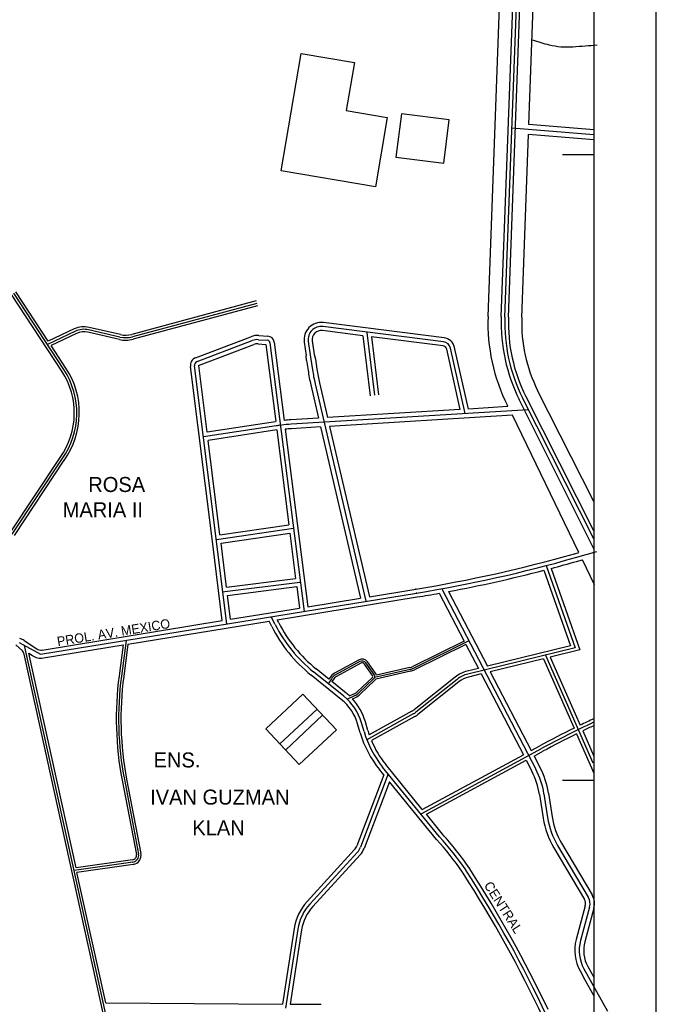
# Model space of a CAD drawing. Extents: x 389840 to 785025, y 2039290 to 4084025.
# Tile 6 of 8: x 394541 to 395050, y 2041321 to 2042108. Entities that reach past the tile are written whole.
import ezdxf

# ---------------------------------------------------------------- set-up
doc = ezdxf.new("R2010")
doc.units = 0
doc.linetypes.add('DASHED', pattern=[0])
doc.linetypes.add('PHANTOM', pattern=[0])
for name, color, linetype in [('1', 7, 'CONTINUOUS'), ('2', 7, 'CONTINUOUS'), ('25', 7, 'CONTINUOUS'), ('55', 7, 'CONTINUOUS'), ('8', 7, 'CONTINUOUS'), ('STREAM', 7, 'CONTINUOUS')]:
    doc.layers.add(name, color=color, linetype=linetype)

msp = doc.modelspace()

# ---------------------------------------------------------------- linework, layer by layer
at = {"layer": '1', "color": 0, "linetype": 'CONTINUOUS'}
for p, q in [((394928.9768, 2041870.4072), (394944.5656, 2042294.3288)), ((395000, 2042016.1264), (394934.5304, 2042021.4416)), ((394576.3984, 2041828.356), (394536.2952, 2041889.5672)), ((394730.7512, 2041881.3008), (394631.1448, 2041854.612)), ((394621.1728, 2041854.4296), (394596.076, 2041860.1824)), ((394879.8688, 2041850.632), (394783.4432, 2041862.7528)), ((394585.5776, 2041859.0488), (394563.2, 2041848.5016)), ((394731.996, 2041852.3064), (394739.088, 2041851.8152)), ((394818.56, 2041858.1552), (394824.6592, 2041807.8776)), ((394682.9208, 2041834.7584), (394727.0136, 2041851.5664)), ((394741.1464, 2041849.8712), (394768.3776, 2041635.1288)), ((394771.7344, 2041850.7696), (394773.576, 2041838.4368)), ((394897.2808, 2041793.1672), (394885.5456, 2041845.4736)), ((394773.576, 2041838.4368), (394775.104, 2041828.2072)), ((394706.7528, 2041625.092), (394680.8624, 2041831.3312)), ((394777.2624, 2041816.916), (394817.8432, 2041643.1848)), ((395000, 2041693.0152), (394943.0616, 2041805.7104)), ((394947.8448, 2041796.244), (394758.0696, 2041784.6976)), ((394746.0512, 2041783.4216), (394687.9848, 2041774.5976)), ((394535.1272, 2041696.7648), (394575.0176, 2041757.0104)), ((394698.2856, 2041692.548), (394759.9608, 2041701.5032)), ((394985.3616, 2041678.1416), (395002.3992, 2041683.0024)), ((394962.0152, 2041671.7528), (394985.052, 2041605.9072)), ((394702.8264, 2041650.68), (394765.1112, 2041658.5832)), ((394557.7176, 2041600.82), (394858.332, 2041649.7784)), ((394878.5584, 2041653.2632), (394953.7312, 2041508.9824)), ((394745.3632, 2041624.5328), (394742.1632, 2041630.8592)), ((394540.5616, 2041610.1592), (394557.7176, 2041600.82)), ((394626.1608, 2041611.9664), (394622.3616, 2041583.2912)), ((394896.3176, 2041611.3848), (394855.4216, 2041591.1016)), ((394900.2376, 2041611.6544), (394856.088, 2041589.7576)), ((394897.7048, 2041608.724), (394856.7544, 2041588.4136)), ((394610.1256, 2041311.9512), (394544.9808, 2041607.7152)), ((394985.052, 2041605.9072), (394899.3768, 2041584.9856)), ((394812.3456, 2041596.2912), (394792.7616, 2041585.6592)), ((394813.0616, 2041594.9728), (394793.4776, 2041584.3408)), ((394813.7776, 2041593.6544), (394794.1936, 2041583.0224)), ((394823.1352, 2041583.9248), (394816.6568, 2041592.9904)), ((394824.356, 2041584.7968), (394817.8776, 2041593.8624)), ((394825.5768, 2041585.6688), (394819.0984, 2041594.7344)), ((394961.5232, 2041600.1616), (394999.308, 2041514.1696)), ((394800.1392, 2041567.3024), (394775.9656, 2041586.752)), ((394853.2384, 2041588.7464), (394824.7168, 2041582.3144)), ((394853.568, 2041587.2832), (394825.7528, 2041581.0104)), ((394852.9088, 2041590.2096), (394826.2488, 2041584.1976)), ((394790.2592, 2041581.324), (394787.7208, 2041577.2936)), ((394788.9896, 2041582.1232), (394788.2608, 2041580.9664)), ((394791.5288, 2041580.5248), (394790.6144, 2041579.0728)), ((394811.1808, 2041571.0824), (394822.9824, 2041582.3096)), ((394812.2144, 2041569.996), (394824.016, 2041581.2232)), ((394813.248, 2041568.9096), (394825.0496, 2041580.1368)), ((394890.72, 2041580.7384), (394857.8688, 2041554.5592)), ((394804.7992, 2041567.4864), (394808.316, 2041569.1288)), ((394802.8528, 2041564.9224), (394808.9504, 2041567.7696)), ((394807.0432, 2041565.224), (394809.5848, 2041566.4104)), ((394778.7744, 2041557.0416), (394748.8992, 2041529.2816)), ((394855.7384, 2041553.1336), (394818.54, 2041532.488)), ((394783.236, 2041552.2864), (394753.6448, 2041524.224)), ((394816.3544, 2041538.9792), (394814.3104, 2041546.0304)), ((394861.916, 2041473.3704), (394958.1056, 2041525.4552)), ((394876.7008, 2041454.9224), (394831.2176, 2041510.6544)), ((394624.7448, 2041500.6328), (394636.1416, 2041441.1616)), ((394835.6856, 2041505.18), (394813.4592, 2041446.5312)), ((394960.1536, 2041489.3928), (394963.1008, 2041470.324)), ((394971.0848, 2041448.0528), (394995.5992, 2041406.7024)), ((394811.0656, 2041442.6464), (394773.0776, 2041401.212)), ((394631.5648, 2041434.7336), (394584.5824, 2041427.9192)), ((394897.724, 2041428.3632), (394897.6128, 2041428.536)), ((394898.2264, 2041427.5824), (394897.724, 2041428.3632)), ((394996.6784, 2041398.7776), (394989.4024, 2041371.924)), ((394763.4056, 2041381.0736), (394753.6512, 2041318.0032)), ((394992.1488, 2041349.4312), (395011.0208, 2041315.5008))]:
    msp.add_line(p, q, dxfattribs=at)
for centre, radius, start, end in [((395062.112474, 2041865.511326), 133.225872, 177.893992, 206.670956), ((394592.466237, 2041844.43317), 16.1576, 77.089489, 115.235564), ((394782.132133, 2041852.322204), 10.51271, 82.835414, 188.494006), ((394625.792756, 2041874.584759), 20.67762, 257.090211, 284.999764), ((394731.186506, 2041840.619829), 11.71496, 86.036056, 110.866633), ((394738.934303, 2041849.591059), 2.22964, 7.227011, 86.039522), ((394879.036634, 2041844.013353), 6.67043, 12.645386, 82.835217), ((394684.074017, 2041831.734299), 3.23652, 110.866642, 187.155464), ((394523.491788, 2041793.694041), 63.249949, 324.551194, 33.231217), ((394915.150313, 2041849.12395), 141.599509, 188.494631, 193.147525), ((394766.22442, 2041650.668284), 134.277071, 97.325853, 98.6405), ((394766.22442, 2041650.668284), 134.277071, 93.481733, 96.828333), ((394678.699421, 2042752.973837), 1117.723809, 279.250217, 285.92405), ((394848.226705, 2041676.567157), 115.27592, 206.832989, 231.181397), ((394814.841699, 2041591.693141), 5.23146, 35.549133, 118.497925), ((394814.841699, 2041591.693141), 3.73146, 35.549133, 118.497925), ((394814.841699, 2041591.693141), 2.23146, 35.549133, 118.497925), ((394797.6394, 2041576.675273), 10.22197, 118.498383, 147.794308), ((394822.129375, 2041583.205891), 2.73674, 313.571617, 35.550142), ((394822.129375, 2041583.205891), 4.23674, 13.535806, 35.550142), ((394850.444855, 2041601.135916), 11.20061, 282.707919, 296.379833), ((394850.444855, 2041601.135916), 12.70061, 282.707919, 296.379833), ((394850.444855, 2041601.135916), 14.20061, 282.707919, 296.379833), ((394904.69763, 2041563.197983), 22.42817, 103.722708, 128.550547), ((394878.802575, 2041549.319796), 258.681109, 172.453739, 190.848469), ((394797.6394, 2041576.675273), 8.72197, 118.498383, 147.794308), ((394797.6394, 2041576.675273), 7.22197, 118.498383, 147.794308), ((394822.129375, 2041583.205891), 1.23674, 313.571617, 35.550142), ((394822.129375, 2041583.205891), 4.23674, 313.571617, 328.787664), ((394803.761993, 2041578.881208), 10.76306, 295.030008, 313.570386), ((394803.761993, 2041578.881208), 12.26306, 295.030008, 313.570386), ((394803.761993, 2041578.881208), 13.76306, 295.030008, 313.570386), ((394773.5119, 2041534.206322), 42.47778, 16.162556, 51.181358), ((394848.24321, 2041566.638567), 15.44545, 299.030989, 308.551375), ((395326.325858, 2040845.429632), 773.318111, 114.967317, 118.434675), ((394893.210497, 2041561.247777), 80.0176, 196.158708, 219.218114), ((394897.568957, 2041479.720914), 63.3276, 8.785164, 27.520164), ((395024.713803, 2041479.84644), 62.34472, 188.7853, 210.661403), ((394687.641595, 2041283.606083), 255.132694, 34.614628, 42.181097), ((394802.155035, 2041450.815557), 12.0888, 317.48425, 339.244781), ((394630.781652, 2041440.134317), 5.45731, 278.252297, 10.848206), ((394053.375953, 2040883.766752), 1004.742822, 25.207489, 32.768686), ((394986.763254, 2041401.464134), 10.27235, 344.839828, 30.661844), ((394801.462509, 2041375.187642), 38.50954, 137.484503, 171.208567), ((395018.441943, 2041364.055598), 30.08695, 164.839064, 209.083242)]:
    msp.add_arc(centre, radius, start, end, dxfattribs=at)
msp.add_point((394858.332, 2041649.7784), dxfattribs=at)
at = {"layer": '2', "color": 0, "linetype": 'CONTINUOUS'}
for p, q in [((394915.4856, 2041870.9032), (394931.0744, 2042294.8248)), ((394926.0784, 2041870.5136), (394941.6672, 2042294.4352)), ((394931.8752, 2041870.3008), (394947.464, 2042294.2224)), ((394948.1472, 2042024.3496), (394954.5448, 2042198.3288)), ((395000, 2042020.14), (394948.1472, 2042024.3496)), ((394942.468, 2041869.9112), (394947.8528, 2042016.3464)), ((395000, 2042012.1128), (394947.8528, 2042016.3464)), ((394574.7256, 2041827.26), (394534.6224, 2041888.4712)), ((394563.92, 2041851.052), (394537.968, 2041890.6632)), ((394730.2336, 2041883.2328), (394630.6272, 2041856.544)), ((394731.2688, 2041879.3688), (394631.6624, 2041852.68)), ((394584.7248, 2041860.8576), (394563.92, 2041851.052)), ((394621.62, 2041856.3792), (394596.5232, 2041862.132)), ((394880.268, 2041853.8072), (394783.8424, 2041865.928)), ((394586.4304, 2041857.24), (394566.1336, 2041847.6736)), ((394620.7256, 2041852.48), (394595.6288, 2041858.2328)), ((394681.7272, 2041837.8888), (394725.82, 2041854.6968)), ((394732.2272, 2041855.648), (394739.3192, 2041855.1568)), ((394815.508, 2041855.4968), (394783.044, 2041859.5776)), ((394815.508, 2041855.4968), (394821.3336, 2041807.4744)), ((394879.4696, 2041847.4568), (394822.3616, 2041854.6352)), ((394822.3616, 2041854.6352), (394827.9856, 2041808.2808)), ((394578.0712, 2041829.452), (394566.1336, 2041847.6736)), ((394684.1144, 2041831.628), (394728.2072, 2041848.436)), ((394731.7648, 2041848.9648), (394737.9392, 2041848.5368)), ((394737.9392, 2041848.5368), (394745.7712, 2041786.7672)), ((394744.4696, 2041850.2928), (394752.3936, 2041787.8)), ((394768.5696, 2041850.2968), (394770.1672, 2041839.5976)), ((394774.8992, 2041851.2424), (394776.4968, 2041840.5424)), ((394893.2576, 2041796.4792), (394882.4232, 2041844.7728)), ((394899.7288, 2041796.8728), (394888.668, 2041846.1744)), ((394770.4, 2041835.6672), (394770.1672, 2041839.5976)), ((394776.4968, 2041840.5424), (394777.4224, 2041836.716)), ((394777.4224, 2041836.716), (394778.6152, 2041828.732)), ((394695.372, 2041688.8536), (394677.5384, 2041830.9136)), ((394690.8808, 2041778.4264), (394684.1864, 2041831.7488)), ((394770.4, 2041835.6672), (394771.5928, 2041827.6824)), ((394773.8056, 2041816.1088), (394780, 2041789.588)), ((394780.7192, 2041817.7232), (394787.1888, 2041790.0256)), ((395000, 2041699.4456), (394945.6496, 2041807.0184)), ((395000, 2041722.9504), (394955.1104, 2041811.7984)), ((394931.4288, 2041798.8016), (394899.7288, 2041796.8728)), ((394931.428, 2041798.8008), (394931.0128, 2041799.6224)), ((395000.396, 2041684.4768), (394940.4736, 2041804.4024)), ((394780, 2041789.588), (394757.8544, 2041788.2408)), ((394893.2576, 2041796.4792), (394787.1888, 2041790.0256)), ((394934.9144, 2041791.9008), (394788.8264, 2041783.0128)), ((394988.024, 2041682.2352), (394934.9144, 2041791.9008)), ((394745.548, 2041786.7336), (394690.8808, 2041778.4264)), ((394781.6384, 2041782.5752), (394758.2848, 2041781.1544)), ((394781.6384, 2041782.5752), (394813.6016, 2041645.736)), ((394788.8264, 2041783.0128), (394820.6248, 2041646.88)), ((394746.5544, 2041780.1096), (394691.7152, 2041771.776)), ((394746.6152, 2041780.1184), (394756.2232, 2041704.3456)), ((394753.288, 2041780.7536), (394771.2832, 2041638.844)), ((394701.184, 2041696.3544), (394691.7152, 2041771.776)), ((394533.46, 2041697.8688), (394573.3504, 2041758.1144)), ((394536.7944, 2041695.6608), (394576.6848, 2041755.9064)), ((394701.184, 2041696.3544), (394756.2232, 2041704.3456)), ((394702.0184, 2041689.7056), (394757.0664, 2041697.6976)), ((394757.0664, 2041697.6976), (394761.6536, 2041661.5208)), ((394984.484, 2041681.2192), (394988.0256, 2041682.2296)), ((394984.484, 2041681.2192), (394984.9816, 2041681.3616)), ((394986.2392, 2041675.064), (394990.8592, 2041676.3816)), ((395000.6032, 2041656.2608), (394990.8592, 2041676.3816)), ((394960.1624, 2041667.9632), (394981.3272, 2041607.468)), ((394965.9856, 2041669.4904), (394988.7768, 2041604.3464)), ((394762.4968, 2041654.8744), (394764.6664, 2041637.7664)), ((394820.6248, 2041646.88), (394857.8552, 2041652.9432)), ((394876.396, 2041649.6216), (394896.3176, 2041611.3848)), ((394883.8096, 2041650.976), (394914.9264, 2041591.2528)), ((394746.9912, 2041628.4032), (394858.884, 2041646.6264)), ((394771.2832, 2041638.844), (394813.6016, 2041645.736)), ((394709.664, 2041628.8088), (394764.6664, 2041637.7664)), ((394559.0272, 2041604.2416), (394703.0448, 2041627.7296)), ((394627.6232, 2041608.9624), (394740.3648, 2041627.324)), ((394742.5072, 2041623.0896), (394740.3648, 2041627.324)), ((394748.2184, 2041625.9776), (394746.9912, 2041628.4032)), ((394538.0128, 2041608.4768), (394543.4144, 2041603.504)), ((394544.6672, 2041611.7552), (394554.6376, 2041605.18)), ((394560.052, 2041597.9576), (394623.812, 2041608.3416)), ((394623.8136, 2041608.3328), (394620.528, 2041583.5344)), ((394627.6264, 2041608.9448), (394624.1952, 2041583.048)), ((394897.704, 2041608.724), (394907.7232, 2041589.4944)), ((394608.2704, 2041311.5424), (394544.5344, 2041600.9112)), ((394548.2456, 2041601.7296), (394551.2088, 2041599.7752)), ((394586.0688, 2041430.0048), (394548.2456, 2041601.7296)), ((394981.3272, 2041607.468), (394914.9264, 2041591.2528)), ((394988.7768, 2041604.3464), (394965.1664, 2041598.5808)), ((394959.84, 2041597.28), (394917.2096, 2041586.8696)), ((394959.84, 2041597.28), (394984.3112, 2041541.7912)), ((394965.1664, 2041598.5808), (394989.0856, 2041544.116)), ((394788.2608, 2041580.9664), (394777.9712, 2041589.2456)), ((394907.7232, 2041589.4944), (394898.8072, 2041587.3168)), ((394910.0072, 2041585.1112), (394899.9464, 2041582.6544)), ((394910.0072, 2041585.1112), (394943.78, 2041520.5416)), ((394917.2096, 2041586.8696), (394950.0096, 2041523.9144)), ((394798.1336, 2041564.8088), (394773.96, 2041584.2584)), ((394802.1448, 2041569.796), (394790.6144, 2041579.0728)), ((394889.224, 2041582.6152), (394856.3728, 2041556.436)), ((394892.216, 2041578.8616), (394859.3648, 2041552.6824)), ((394854.5736, 2041555.232), (394820.5416, 2041536.344)), ((394819.428, 2041539.8704), (394817.384, 2041546.9216)), ((394856.9032, 2041551.0352), (394822.2584, 2041531.8072)), ((394813.2808, 2041538.088), (394811.2368, 2041545.1392)), ((394991.1264, 2041539.5488), (395000, 2041519.3064)), ((394986.1912, 2041537.144), (395000, 2041505.8816)), ((394950.0096, 2041523.9144), (394956.9152, 2041527.6536)), ((394952.356, 2041519.4992), (394959.296, 2041523.2568)), ((394862.844, 2041476.716), (394943.78, 2041520.5416)), ((394866.2864, 2041472.8936), (394946.0504, 2041516.084)), ((394946.0504, 2041516.084), (394950.5384, 2041507.3192)), ((394952.356, 2041519.4992), (394956.924, 2041510.6456)), ((394832.148, 2041504.4528), (394828.7384, 2041508.6312)), ((394862.844, 2041476.716), (394833.6968, 2041512.6776)), ((394622.928, 2041500.2848), (394634.3248, 2041440.8136)), ((394626.5616, 2041500.9808), (394637.9584, 2041441.5096)), ((394832.148, 2041504.4528), (394810.6072, 2041447.612)), ((394836.6032, 2041498.9944), (394816.3112, 2041445.4504)), ((394874.2216, 2041452.8992), (394836.6032, 2041498.9944)), ((394956.596, 2041488.8432), (394959.5432, 2041469.7744)), ((394963.7112, 2041489.9424), (394966.6584, 2041470.8736)), ((394879.18, 2041456.9456), (394866.2864, 2041472.8936)), ((394808.8176, 2041444.7072), (394770.8296, 2041403.2728)), ((394967.988, 2041446.2168), (394992.5024, 2041404.8664)), ((394974.1816, 2041449.8888), (394998.696, 2041408.5384)), ((394631.2992, 2041436.5648), (394586.0688, 2041430.0048)), ((394813.3136, 2041440.5856), (394775.3256, 2041399.1512)), ((394631.8304, 2041432.9024), (394586.8664, 2041426.3808)), ((394900.9176, 2041429.3136), (394900.304, 2041430.2672)), ((394900.9176, 2041429.3136), (394900.4152, 2041430.0944)), ((394609.7856, 2041322.3256), (394586.8664, 2041426.3808)), ((394895.5352, 2041425.8512), (394894.9216, 2041426.8048)), ((394993.204, 2041399.7192), (394985.928, 2041372.8656)), ((395000.1528, 2041397.836), (394992.8768, 2041370.9824)), ((394760.3912, 2041381.54), (394751.0704, 2041321.272)), ((394766.42, 2041380.6072), (394757.236, 2041321.2256)), ((394995.2952, 2041351.1808), (395000.0008, 2041342.72)), ((394989.0024, 2041347.6816), (394992.8688, 2041340.7304)), ((394992.8688, 2041340.7304), (394999.9912, 2041327.9256)), ((394609.7856, 2041322.3256), (394751.0704, 2041321.272)), ((394757.236, 2041321.2256), (394782.0424, 2041321.0408))]:
    msp.add_line(p, q, dxfattribs=at)
at = {"layer": '2', "color": 0, "linetype": 'DASHED'}
for p, q in [((394703.0448, 2041627.7296), (394695.372, 2041688.8536)), ((394706.4368, 2041654.5144), (394702.0208, 2041689.688)), ((394706.4368, 2041654.5144), (394761.6536, 2041661.5208)), ((394707.2712, 2041647.8672), (394762.4968, 2041654.8744)), ((394709.664, 2041628.8088), (394707.2712, 2041647.8672))]:
    msp.add_line(p, q, dxfattribs=at)
at = {"layer": '2', "color": 0, "linetype": 'CONTINUOUS'}
for centre, radius, start, end in [((395062.112474, 2041865.511326), 146.725872, 177.893992, 206.670956), ((395062.112474, 2041865.511326), 136.125872, 177.893992, 206.670956), ((395062.112474, 2041865.511326), 130.325872, 177.893992, 206.670956), ((395062.112474, 2041865.511326), 119.725872, 177.893992, 206.670956), ((394592.466237, 2041844.43317), 18.1576, 77.089489, 115.235564), ((394782.132133, 2041852.322204), 13.71271, 82.835414, 188.494006), ((394592.466237, 2041844.43317), 14.1576, 77.089489, 115.235564), ((394625.792756, 2041874.584759), 22.67762, 257.090211, 284.999764), ((394625.792756, 2041874.584759), 18.67762, 257.090211, 284.999764), ((394731.186506, 2041840.619829), 15.06496, 86.036056, 110.866633), ((394738.934303, 2041849.591059), 5.57964, 7.227011, 86.039522), ((394782.132133, 2041852.322204), 7.31271, 82.835414, 188.494006), ((394879.036634, 2041844.013353), 9.87043, 12.645386, 82.835217), ((394731.186506, 2041840.619829), 8.36496, 86.036056, 110.866633), ((394879.036634, 2041844.013353), 3.47043, 12.645386, 82.835217), ((394684.074017, 2041831.734299), 6.58652, 110.866642, 187.155464), ((394523.491788, 2041793.694041), 65.249949, 324.551194, 33.231217), ((394915.150313, 2041849.12395), 138.049509, 188.494631, 193.147525), ((394523.491788, 2041793.694041), 61.249949, 324.551194, 33.231217), ((394915.150313, 2041849.12395), 145.149509, 188.494631, 193.147525), ((394766.22442, 2041650.668284), 137.827071, 93.481733, 95.759258), ((394766.22442, 2041650.668284), 130.927071, 98.613731, 98.6405), ((394766.22442, 2041650.668284), 130.727071, 93.481733, 95.679144), ((394678.699421, 2042752.973837), 1114.523794, 279.250217, 285.92405), ((394678.699421, 2042752.973837), 1120.923809, 284.850283, 285.92405), ((394678.699421, 2042752.973837), 1120.923809, 280.543569, 284.542567), ((394678.699421, 2042752.973837), 1120.923809, 279.250217, 280.158347), ((394848.226705, 2041676.567157), 112.07592, 206.832989, 231.181397), ((394848.226705, 2041676.567157), 118.47592, 206.832989, 231.181397), ((394538.250864, 2041602.026074), 11.6548, 56.595242, 76.100272), ((394517.838311, 2041590.918749), 28.504916, 20.423361, 26.201247), ((394558.034272, 2041610.330567), 6.16964, 236.595664, 279.262953), ((394558.034272, 2041610.330567), 12.56964, 236.595664, 279.262953), ((394904.69763, 2041563.197983), 24.82817, 103.722708, 128.550547), ((394878.802575, 2041549.319796), 260.531109, 172.453739, 190.848469), ((394878.802575, 2041549.319796), 256.831109, 172.453739, 190.848469), ((394904.69763, 2041563.197983), 20.02817, 103.722708, 128.550547), ((394773.5119, 2041534.206322), 45.67778, 46.767789, 51.181358), ((394773.5119, 2041534.206322), 39.27778, 16.162556, 51.181358), ((394773.5119, 2041534.206322), 45.67778, 16.162556, 42.769956), ((394848.24321, 2041566.638567), 13.04545, 299.030989, 308.551375), ((394848.24321, 2041566.638567), 17.84545, 299.030989, 308.551375), ((395326.325858, 2040845.429632), 775.818111, 114.858, 115.765558), ((394893.210497, 2041561.247777), 83.2176, 196.158708, 219.218114), ((394893.210497, 2041561.247777), 76.8176, 196.158708, 198.916692), ((395326.325858, 2040845.429632), 775.818111, 116.157725, 118.434675), ((395326.325858, 2040845.429632), 770.818111, 115.051133, 115.776539), ((394893.210497, 2041561.247777), 76.8176, 202.535319, 219.218114), ((395326.325858, 2040845.429632), 770.818111, 116.184569, 118.434675), ((394897.568957, 2041479.720914), 59.7276, 8.785164, 27.520164), ((394897.568957, 2041479.720914), 66.9276, 8.785164, 27.520164), ((395024.713803, 2041479.84644), 65.94472, 188.7853, 210.661403), ((395024.713803, 2041479.84644), 58.74472, 188.7853, 210.661403), ((394687.641595, 2041283.606083), 251.932694, 34.614628, 42.181097), ((394687.641595, 2041283.606083), 258.332694, 34.614628, 42.181097), ((394802.155035, 2041450.815557), 9.0388, 317.48425, 339.244781), ((394802.155035, 2041450.815557), 15.1388, 317.48425, 339.244781), ((394630.781652, 2041440.134317), 3.60731, 278.252297, 10.848206), ((394630.781652, 2041440.134317), 7.30731, 278.252297, 10.848206), ((394056.067153, 2040885.497952), 1004.742822, 25.426344, 32.768686), ((394053.375953, 2040883.766752), 1001.542822, 25.207489, 32.768686), ((394986.763254, 2041401.464134), 6.67235, 344.839828, 30.661844), ((394986.763254, 2041401.464134), 13.87235, 344.839828, 30.661844), ((394801.462509, 2041375.187642), 41.55954, 137.484503, 171.208567), ((394801.462509, 2041375.187642), 35.45954, 137.484503, 171.208567), ((395018.441943, 2041364.055598), 33.68695, 164.839064, 209.083242), ((395018.441943, 2041364.055598), 26.48695, 164.839064, 209.083242)]:
    msp.add_arc(centre, radius, start, end, dxfattribs=at)
msp.add_point((394857.7952, 2041652.9328), dxfattribs=at)
at = {"layer": '25', "color": 0, "linetype": 'CONTINUOUS'}
for p, q in [((395050, 2039950), (395050, 2042550)), ((395000, 2042500), (395000, 2040000)), ((395000, 2042000), (394975, 2042000)), ((395000, 2041500), (394975, 2041500))]:
    msp.add_line(p, q, dxfattribs=at)
msp.add_lwpolyline([(390000, 2042500), (395000, 2042500), (395000, 2040000), (390000, 2040000), (390000, 2042500)], dxfattribs=at)
msp.add_lwpolyline([(390000, 2042500), (395000, 2042500), (395000, 2040000), (390000, 2040000), (390000, 2042500)], dxfattribs=at)
at = {"layer": '55', "color": 0, "linetype": 'CONTINUOUS'}
for points in [[(394766.008, 2042081.0712), (394808.6344, 2042073.832), (394802.1152, 2042035.444), (394834.856, 2042029.884), (394825.444, 2041974.4616), (394750.0768, 2041987.2608)], [(394846.2648, 2042032.9448), (394841.8856, 2041998.076), (394880.0704, 2041993.28), (394884.4496, 2042028.1488)], [(394737.7664, 2041541.1464), (394764.5264, 2041512.6272), (394794.2656, 2041540.532), (394767.5056, 2041569.0512)]]:
    msp.add_lwpolyline(points, close=True, dxfattribs=at)
at = {"layer": '8', "color": 0, "linetype": 'PHANTOM'}
msp.add_lwpolyline([(394951.0136, 2042091.9792, -0.000224), (394957.629749, 2042089.878336, 0.013477), (394964.296, 2042087.9544, 0.073967), (394983.365766, 2042086.459159, 0.004863), (395002.7128, 2042087.9544)], format="xyb", dxfattribs=at)

# ---------------------------------------------------------------- texts
at = {"layer": '55', "color": 0, "linetype": 'CONTINUOUS'}
for s, p in [('ROSA', (394595.8736, 2041730.5432)), ('MARIA II', (394575.4128, 2041710.356)), ('ENS.', (394648.072, 2041510.3608)), ('IVAN GUZMAN', (394645.3168, 2041480.6696)), ('KLAN', (394679.052, 2041456.2064))]:
    msp.add_text(s, height=12, dxfattribs=at).set_placement(p)
at = {"layer": 'STREAM', "color": 0, "linetype": 'CONTINUOUS'}
for s, rotation, p in [('PROL. AV. MEXICO', 9.250411, (394571.5768, 2041607.2536)), ('CENTRAL', 302.759514, (394911.8728, 2041416.1792))]:
    msp.add_text(s, height=7.5, rotation=rotation, dxfattribs=at).set_placement(p)

doc.saveas('drawing.dxf')
